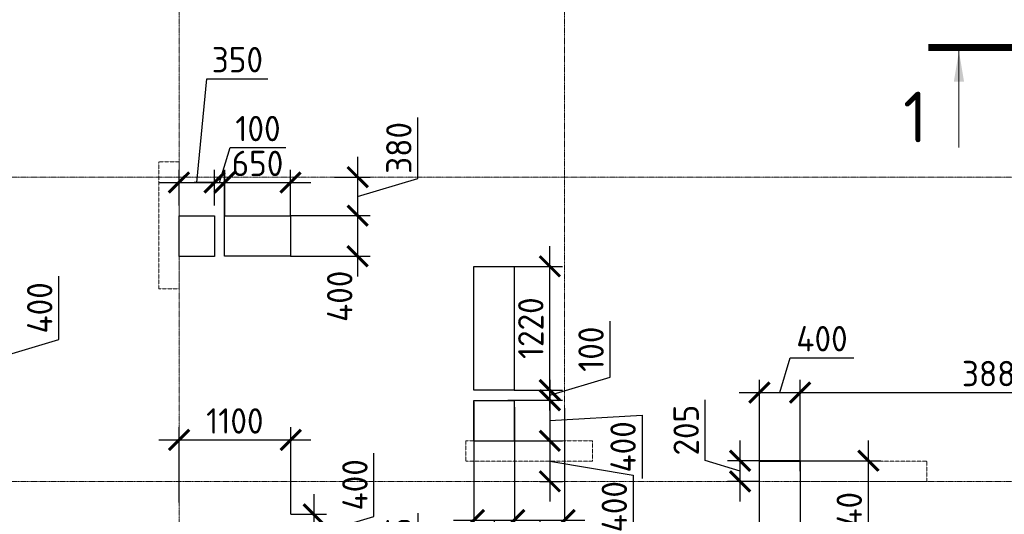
# Model space of a CAD drawing. Header units: millimetres. Extents: x -42044588 to 856694, y -806701 to 941911.
# Tile 40 of 256: x -160688 to -150986, y -421296 to -416418. Entities that reach past the tile are written whole.
import ezdxf

# ---------------------------------------------------------------- set-up
doc = ezdxf.new("R2010")
doc.units = ezdxf.units.MM
for name, pattern in [('______5', [1100, 800, -100, 100, -100]), ('DASHED', [7, 5, -2, 0]), ('осевая', [50.8, 31.75, -6.35, 6.35, -6.35])]:
    doc.linetypes.add(name, pattern=pattern)
doc.layers.add('Колонна_ бетон', color=7, linetype='Continuous', lineweight=50, true_color=0xb4b496)
for name, color, linetype, lineweight in [('Оси', 40, '______5', 18), ('Перекрытие ж_бетон', 1, 'Continuous', 30), ('РАЗМЕРЫ', 1, 'Continuous', 9), ('Узлы', 7, 'Continuous', 0)]:
    doc.layers.add(name, color=color, linetype=linetype, lineweight=lineweight)
doc.styles.add('GOST-2.304_Type-B', font='GOST_Common.ttf')
doc.dimstyles.new('СПДС', dxfattribs={"dimscale": 100, "dimtxt": 2.5, "dimasz": 2, "dimexe": 1.25, "dimexo": 0, "dimtad": 1, "dimdec": 0, "dimrnd": 5, "dimtxsty": 'GOST-2.304_Type-B', "dimblk": 'ARCHTICK', "dimcen": 2.5, "dimdle": 2, "dimclrd": 1, "dimclre": 1, "dimclrt": 1, "dimadec": 0, "dimazin": 2, "dimtfac": 0.75, "dimtdec": 0, "dimtmove": 1, "dimatfit": 3, "dimfxl": 0, "dimtolj": 1, "dimarcsym": 0})

# ---------------------------------------------------------------- blocks, each defined once
blk = doc.blocks.new('подложка стн 1-го этажа')
at = {"layer": 'Колонна_ бетон', "color": 252, "linetype": 'DASHED', "lineweight": 0, "ltscale": 0.5, "true_color": 0x939598, "transparency": 33554687}
for p, q in [((44643.8, 23161.8, -200), (44643.8, 23161.8, -200)), ((44643.8, 23161.8, -200), (44843.8, 23161.8, -200)), ((44643.8, 23161.8, -200), (44643.8, 21911.8, -200)), ((44843.8, 23161.8, -200), (44843.8, 23161.8, -200)), ((44843.8, 21911.8, -200), (44843.8, 23161.8, -200)), ((44843.8, 21911.8, -200), (44643.8, 21911.8, -200)), ((44643.8, 21911.8, -200), (44643.8, 21911.8, -200)), ((44843.8, 21911.8, -200), (44843.8, 21911.8, -200)), ((47668.8, 20411.8, -200), (47668.8, 20211.8, -200)), ((48918.8, 20411.8, -200), (47668.8, 20411.8, -200)), ((47668.8, 20411.8, -200), (47668.8, 20411.8, -200)), ((48918.8, 20411.8, -200), (48918.8, 20411.8, -200)), ((48918.8, 20211.8, -200), (48918.8, 20411.8, -200)), ((47668.8, 20211.8, -200), (47668.8, 20211.8, -200)), ((48918.8, 20211.8, -200), (47668.8, 20211.8, -200)), ((48918.8, 20211.8, -200), (48918.8, 20211.8, -200)), ((50963.8, 20211.8, -200), (50963.8, 20011.8, -200)), ((50963.8, 20211.8, -200), (50963.8, 20211.8, -200)), ((52213.8, 20211.8, -200), (50963.8, 20211.8, -200)), ((52213.8, 20211.8, -200), (52213.8, 20011.8, -200)), ((52213.8, 20211.8, -200), (52213.8, 20211.8, -200)), ((50963.8, 20011.8, -200), (50963.8, 20011.8, -200)), ((50963.8, 20011.8, -200), (52213.8, 20011.8, -200)), ((52213.8, 20011.8, -200), (52213.8, 20011.8, -200))]:
    blk.add_line(p, q, dxfattribs=at)
blk = doc.blocks.new('_ArchTick')
at = {"color": 0, "linetype": 'ByBlock', "const_width": 0.15}
blk.add_lwpolyline([(-0.5, -0.5), (0.5, 0.5)], dxfattribs=at)
blk = doc.blocks.new('*D4027')
at = {"layer": 'DEFPOINTS', "color": 0, "transparency": 16777216}
for p in [(-156213, -420185.8, 4500), (-155813.4, -420238), (-155813.4, -421352.4)]:
    blk.add_point(p, dxfattribs=at)
at = {"layer": 'РАЗМЕРЫ', "color": 1, "lineweight": -2, "transparency": 16777216}
for p, q in [((-156213, -420185.8), (-156213, -421477.4)), ((-155813.4, -420238), (-155813.4, -421477.4)), ((-156413, -421352.4), (-155613.4, -421352.4)), ((-156013.2, -421352.4), (-156012.9, -421828.1)), ((-156012.9, -421828.1), (-156637.9, -421828.1))]:
    blk.add_line(p, q, dxfattribs=at)
at = {"layer": 'РАЗМЕРЫ', "color": 1, "lineweight": -2, "transparency": 16777216, "xscale": 200, "yscale": 200, "zscale": 200, "rotation": 180}
blk.add_blockref('_ArchTick', (-156213, -421352.4), dxfattribs=at)
at = {"layer": 'РАЗМЕРЫ', "color": 1, "lineweight": -2, "transparency": 16777216, "xscale": 200, "yscale": 200, "zscale": 200}
blk.add_blockref('_ArchTick', (-155813.4, -421352.4), dxfattribs=at)
at = {"layer": 'РАЗМЕРЫ', "color": 1, "lineweight": 0, "transparency": 16777216, "insert": (-156325.4, -421640.6), "char_height": 250, "attachment_point": 5, "style": 'GOST-2.304_Type-B'}
blk.add_mtext('\\A1;400', dxfattribs=at)
blk = doc.blocks.new('*D4028')
at = {"layer": 'DEFPOINTS', "color": 0, "transparency": 16777216}
for p in [(-155878.5, -420170.6, 4500), (-155815.4, -420570.7), (-155464, -420570.7)]:
    blk.add_point(p, dxfattribs=at)
at = {"layer": 'РАЗМЕРЫ', "color": 1, "lineweight": -2, "transparency": 16777216}
for p, q in [((-155464, -419970.6), (-155464, -420770.7)), ((-155878.5, -420170.6), (-155339, -420170.6)), ((-155464, -420370.6), (-154554.8, -420318.2)), ((-154554.8, -420318.2), (-154554.8, -420943.2)), ((-155815.4, -420570.7), (-155339, -420570.7))]:
    blk.add_line(p, q, dxfattribs=at)
at = {"layer": 'РАЗМЕРЫ', "color": 1, "lineweight": -2, "transparency": 16777216, "xscale": 200, "yscale": 200, "zscale": 200}
for p, rotation in [((-155464, -420170.6), 90), ((-155464, -420570.7), 270)]:
    blk.add_blockref('_ArchTick', p, dxfattribs=dict(at, rotation=rotation))
at = {"layer": 'РАЗМЕРЫ', "color": 1, "lineweight": 0, "transparency": 16777216, "insert": (-154742.3, -420630.7), "char_height": 250, "attachment_point": 5, "rotation": 90, "style": 'GOST-2.304_Type-B'}
blk.add_mtext('\\A1;400', dxfattribs=at)
blk = doc.blocks.new('*D4029')
at = {"layer": 'DEFPOINTS', "color": 0, "transparency": 16777216}
for p in [(-158768.3, -418023.1), (-159118, -418250.7), (-158768.3, -418250.7)]:
    blk.add_point(p, dxfattribs=at)
at = {"layer": 'РАЗМЕРЫ', "color": 1, "lineweight": -2, "transparency": 16777216}
for p, q in [((-158943.2, -418023.1), (-158842.9, -417000)), ((-158842.9, -417000), (-158242.9, -417000)), ((-159118, -418250.7), (-159118, -417898.1)), ((-158768.3, -418250.7), (-158768.3, -417898.1)), ((-159318, -418023.1), (-158568.3, -418023.1))]:
    blk.add_line(p, q, dxfattribs=at)
at = {"layer": 'РАЗМЕРЫ', "color": 1, "lineweight": -2, "transparency": 16777216, "xscale": 200, "yscale": 200, "zscale": 200, "rotation": 180}
blk.add_blockref('_ArchTick', (-159118, -418023.1), dxfattribs=at)
at = {"layer": 'РАЗМЕРЫ', "color": 1, "lineweight": -2, "transparency": 16777216, "xscale": 200, "yscale": 200, "zscale": 200}
blk.add_blockref('_ArchTick', (-158768.3, -418023.1), dxfattribs=at)
at = {"layer": 'РАЗМЕРЫ', "color": 1, "lineweight": 0, "transparency": 16777216, "insert": (-158542.9, -416812.5), "char_height": 250, "attachment_point": 5, "style": 'GOST-2.304_Type-B'}
blk.add_mtext('\\A1;350', dxfattribs=at)
blk = doc.blocks.new('*D4031')
at = {"layer": 'DEFPOINTS', "color": 0, "transparency": 16777216}
for p in [(-162188.3, -419550.7), (-160897, -419550.7), (-162188.3, -419950.7)]:
    blk.add_point(p, dxfattribs=at)
at = {"layer": 'РАЗМЕРЫ', "color": 1, "lineweight": -2, "transparency": 16777216}
for p, q in [((-160303.3, -419572.6), (-160303.3, -418947.6)), ((-160897, -420150.7), (-160897, -419350.7)), ((-162188.3, -419550.7), (-160772, -419550.7)), ((-160897, -419750.7), (-160303.3, -419572.6)), ((-162188.3, -419950.7), (-160772, -419950.7))]:
    blk.add_line(p, q, dxfattribs=at)
at = {"layer": 'РАЗМЕРЫ', "color": 1, "lineweight": -2, "transparency": 16777216, "xscale": 200, "yscale": 200, "zscale": 200}
for p, rotation in [((-160897, -419550.7), 90), ((-160897, -419950.7), 270)]:
    blk.add_blockref('_ArchTick', p, dxfattribs=dict(at, rotation=rotation))
at = {"layer": 'РАЗМЕРЫ', "color": 1, "lineweight": 0, "transparency": 16777216, "insert": (-160490.8, -419260.1), "char_height": 250, "attachment_point": 5, "rotation": 90, "style": 'GOST-2.304_Type-B'}
blk.add_mtext('\\A1;400', dxfattribs=at)
blk = doc.blocks.new('*D4055')
at = {"layer": 'DEFPOINTS', "color": 0, "transparency": 16777216}
for p in [(-155815.4, -420570.7), (-155564.3, -420970.7), (-155464, -420970.7)]:
    blk.add_point(p, dxfattribs=at)
at = {"layer": 'РАЗМЕРЫ', "color": 1, "lineweight": -2, "transparency": 16777216}
for p, q in [((-155464, -420370.7), (-155464, -421170.7)), ((-155815.4, -420570.7), (-155339, -420570.7)), ((-155464, -420770.7), (-154641.4, -420908.2)), ((-155564.3, -420970.7), (-155339, -420970.7)), ((-154641.4, -420908.2), (-154641.4, -421533.2))]:
    blk.add_line(p, q, dxfattribs=at)
at = {"layer": 'РАЗМЕРЫ', "color": 1, "lineweight": -2, "transparency": 16777216, "xscale": 200, "yscale": 200, "zscale": 200}
for p, rotation in [((-155464, -420570.7), 90), ((-155464, -420970.7), 270)]:
    blk.add_blockref('_ArchTick', p, dxfattribs=dict(at, rotation=rotation))
at = {"layer": 'РАЗМЕРЫ', "color": 1, "lineweight": 0, "transparency": 16777216, "insert": (-154828.9, -421220.7), "char_height": 250, "attachment_point": 5, "rotation": 90, "style": 'GOST-2.304_Type-B'}
blk.add_mtext('\\A1;400', dxfattribs=at)
blk = doc.blocks.new('*D4173')
at = {"layer": 'DEFPOINTS', "color": 0, "transparency": 16777216}
for p in [(-155813.4, -420238), (-155318, -420250.7), (-155318, -421352.4)]:
    blk.add_point(p, dxfattribs=at)
at = {"layer": 'РАЗМЕРЫ', "color": 1, "lineweight": -2, "transparency": 16777216}
for p, q in [((-155813.4, -420238), (-155813.4, -421477.4)), ((-155318, -420250.7), (-155318, -421477.4)), ((-156013.4, -421352.4), (-155118, -421352.4)), ((-155565.7, -421352.4), (-155387.6, -421946.1)), ((-155387.6, -421946.1), (-154762.6, -421946.1))]:
    blk.add_line(p, q, dxfattribs=at)
at = {"layer": 'РАЗМЕРЫ', "color": 1, "lineweight": -2, "transparency": 16777216, "xscale": 200, "yscale": 200, "zscale": 200, "rotation": 180}
blk.add_blockref('_ArchTick', (-155813.4, -421352.4), dxfattribs=at)
at = {"layer": 'РАЗМЕРЫ', "color": 1, "lineweight": -2, "transparency": 16777216, "xscale": 200, "yscale": 200, "zscale": 200}
blk.add_blockref('_ArchTick', (-155318, -421352.4), dxfattribs=at)
at = {"layer": 'РАЗМЕРЫ', "color": 1, "lineweight": 0, "transparency": 16777216, "insert": (-155075.1, -421758.6), "char_height": 250, "attachment_point": 5, "style": 'GOST-2.304_Type-B'}
blk.add_mtext('\\A1;495', dxfattribs=at)
blk = doc.blocks.new('*D4106')
at = {"layer": 'DEFPOINTS', "color": 0, "transparency": 16777216}
for p in [(-158668.1, -418023.1), (-158768.3, -418250.7), (-158668.1, -418350.7)]:
    blk.add_point(p, dxfattribs=at)
at = {"layer": 'РАЗМЕРЫ', "color": 1, "lineweight": -2, "transparency": 16777216}
for p, q in [((-158718.2, -418023.1), (-158615.1, -417679.3)), ((-158615.1, -417679.3), (-158065.1, -417679.3)), ((-158768.3, -418250.7), (-158768.3, -417898.1)), ((-158668.1, -418350.7), (-158668.1, -417898.1)), ((-158768.3, -418023.1), (-158968.3, -418023.1)), ((-158768.3, -418023.1), (-158668.1, -418023.1)), ((-158768.3, -418023.1), (-158668.1, -418023.1)), ((-158668.1, -418023.1), (-158468.1, -418023.1))]:
    blk.add_line(p, q, dxfattribs=at)
at = {"layer": 'РАЗМЕРЫ', "color": 1, "lineweight": -2, "transparency": 16777216, "xscale": 200, "yscale": 200, "zscale": 200}
blk.add_blockref('_ArchTick', (-158768.3, -418023.1), dxfattribs=at)
at = {"layer": 'РАЗМЕРЫ', "color": 1, "lineweight": -2, "transparency": 16777216, "xscale": 200, "yscale": 200, "zscale": 200, "rotation": 180}
blk.add_blockref('_ArchTick', (-158668.1, -418023.1), dxfattribs=at)
at = {"layer": 'РАЗМЕРЫ', "color": 1, "lineweight": 0, "transparency": 16777216, "insert": (-158340.1, -417491.8), "char_height": 250, "attachment_point": 5, "style": 'GOST-2.304_Type-B'}
blk.add_mtext('\\A1;100', dxfattribs=at)
blk = doc.blocks.new('*D4107')
at = {"layer": 'DEFPOINTS', "color": 0, "transparency": 16777216}
for p in [(-158020.1, -418023.1), (-158670.1, -418350.7), (-158020.1, -418350.7)]:
    blk.add_point(p, dxfattribs=at)
at = {"layer": 'РАЗМЕРЫ', "color": 1, "lineweight": -2, "transparency": 16777216}
for p, q in [((-158670.1, -418350.7), (-158670.1, -417898.1)), ((-158020.1, -418350.7), (-158020.1, -417898.1)), ((-158870.1, -418023.1), (-157820.1, -418023.1))]:
    blk.add_line(p, q, dxfattribs=at)
at = {"layer": 'РАЗМЕРЫ', "color": 1, "lineweight": -2, "transparency": 16777216, "xscale": 200, "yscale": 200, "zscale": 200, "rotation": 180}
blk.add_blockref('_ArchTick', (-158670.1, -418023.1), dxfattribs=at)
at = {"layer": 'РАЗМЕРЫ', "color": 1, "lineweight": -2, "transparency": 16777216, "xscale": 200, "yscale": 200, "zscale": 200}
blk.add_blockref('_ArchTick', (-158020.1, -418023.1), dxfattribs=at)
at = {"layer": 'РАЗМЕРЫ', "color": 1, "lineweight": 0, "transparency": 16777216, "insert": (-158345.1, -417835.6), "char_height": 250, "attachment_point": 5, "style": 'GOST-2.304_Type-B'}
blk.add_mtext('\\A1;650', dxfattribs=at)
blk = doc.blocks.new('*D4189')
at = {"layer": 'DEFPOINTS', "color": 0, "transparency": 16777216}
for p in [(-157585.2, -417970.7), (-158020.1, -418350.7), (-157358, -418350.7)]:
    blk.add_point(p, dxfattribs=at)
at = {"layer": 'РАЗМЕРЫ', "color": 1, "lineweight": -2, "transparency": 16777216}
for p, q in [((-156764.3, -417982.6), (-156764.3, -417382.6)), ((-157358, -417770.7), (-157358, -418550.7)), ((-157585.2, -417970.7), (-157233, -417970.7)), ((-157358, -418160.7), (-156764.3, -417982.6)), ((-158020.1, -418350.7), (-157233, -418350.7))]:
    blk.add_line(p, q, dxfattribs=at)
at = {"layer": 'РАЗМЕРЫ', "color": 1, "lineweight": -2, "transparency": 16777216, "xscale": 200, "yscale": 200, "zscale": 200}
for p, rotation in [((-157358, -417970.7), 90), ((-157358, -418350.7), 270)]:
    blk.add_blockref('_ArchTick', p, dxfattribs=dict(at, rotation=rotation))
at = {"layer": 'РАЗМЕРЫ', "color": 1, "lineweight": 0, "transparency": 16777216, "insert": (-156951.8, -417682.6), "char_height": 250, "attachment_point": 5, "rotation": 90, "style": 'GOST-2.304_Type-B'}
blk.add_mtext('\\A1;380', dxfattribs=at)
blk = doc.blocks.new('*D4108')
at = {"layer": 'DEFPOINTS', "color": 0, "transparency": 16777216}
for p in [(-157785.3, -418350.7), (-158020.1, -418750.7), (-157358, -418750.7)]:
    blk.add_point(p, dxfattribs=at)
at = {"layer": 'РАЗМЕРЫ', "color": 1, "lineweight": -2, "transparency": 16777216}
for p, q in [((-157358, -418150.7), (-157358, -418950.7)), ((-157785.3, -418350.7), (-157233, -418350.7)), ((-158020.1, -418750.7), (-157233, -418750.7))]:
    blk.add_line(p, q, dxfattribs=at)
at = {"layer": 'РАЗМЕРЫ', "color": 1, "lineweight": -2, "transparency": 16777216, "xscale": 200, "yscale": 200, "zscale": 200}
for p, rotation in [((-157358, -418350.7), 90), ((-157358, -418750.7), 270)]:
    blk.add_blockref('_ArchTick', p, dxfattribs=dict(at, rotation=rotation))
at = {"layer": 'РАЗМЕРЫ', "color": 1, "lineweight": 0, "transparency": 16777216, "insert": (-157534.7, -419146.1), "char_height": 250, "attachment_point": 5, "rotation": 90, "style": 'GOST-2.304_Type-B'}
blk.add_mtext('\\A1;400', dxfattribs=at)
blk = doc.blocks.new('*D4109')
at = {"layer": 'DEFPOINTS', "color": 0, "transparency": 16777216}
for p in [(-155814.2, -420070.6), (-155464, -420070.6), (-155878.5, -420170.6, 4500)]:
    blk.add_point(p, dxfattribs=at)
at = {"layer": 'РАЗМЕРЫ', "color": 1, "lineweight": -2, "transparency": 16777216}
for p, q in [((-154870.3, -419942.5), (-154870.3, -419392.5)), ((-155464, -420070.6), (-155464, -419870.6)), ((-155464, -420120.6), (-154870.3, -419942.5)), ((-155814.2, -420070.6), (-155339, -420070.6)), ((-155464, -420170.6), (-155464, -420070.6)), ((-155464, -420170.6), (-155464, -420070.6)), ((-155878.5, -420170.6), (-155339, -420170.6)), ((-155464, -420170.6), (-155464, -420370.6))]:
    blk.add_line(p, q, dxfattribs=at)
at = {"layer": 'РАЗМЕРЫ', "color": 1, "lineweight": -2, "transparency": 16777216, "xscale": 200, "yscale": 200, "zscale": 200}
for p, rotation in [((-155464, -420070.6), 270), ((-155464, -420170.6), 90)]:
    blk.add_blockref('_ArchTick', p, dxfattribs=dict(at, rotation=rotation))
at = {"layer": 'РАЗМЕРЫ', "color": 1, "lineweight": 0, "transparency": 16777216, "insert": (-155057.8, -419667.5), "char_height": 250, "attachment_point": 5, "rotation": 90, "style": 'GOST-2.304_Type-B'}
blk.add_mtext('\\A1;100', dxfattribs=at)
blk = doc.blocks.new('*D4110')
at = {"layer": 'DEFPOINTS', "color": 0, "transparency": 16777216}
for p in [(-155814.2, -418850.6), (-155464, -418850.6), (-155814.2, -420070.6)]:
    blk.add_point(p, dxfattribs=at)
at = {"layer": 'РАЗМЕРЫ', "color": 1, "lineweight": -2, "transparency": 16777216}
for p, q in [((-155464, -420270.6), (-155464, -418650.6)), ((-155814.2, -418850.6), (-155339, -418850.6)), ((-155814.2, -420070.6), (-155339, -420070.6))]:
    blk.add_line(p, q, dxfattribs=at)
at = {"layer": 'РАЗМЕРЫ', "color": 1, "lineweight": -2, "transparency": 16777216, "xscale": 200, "yscale": 200, "zscale": 200}
for p, rotation in [((-155464, -418850.6), 90), ((-155464, -420070.6), 270)]:
    blk.add_blockref('_ArchTick', p, dxfattribs=dict(at, rotation=rotation))
at = {"layer": 'РАЗМЕРЫ', "color": 1, "lineweight": 0, "transparency": 16777216, "insert": (-155651.5, -419460.6), "char_height": 250, "attachment_point": 5, "rotation": 90, "style": 'GOST-2.304_Type-B'}
blk.add_mtext('\\A1;1220', dxfattribs=at)
blk = doc.blocks.new('*D4194')
at = {"layer": 'DEFPOINTS', "color": 0, "transparency": 16777216}
for p in [(-158017.8, -420562.7), (-159118, -421180.3), (-158017.8, -421295.7)]:
    blk.add_point(p, dxfattribs=at)
at = {"layer": 'РАЗМЕРЫ', "color": 1, "lineweight": -2, "transparency": 16777216}
for p, q in [((-159118, -421180.3), (-159118, -420437.7)), ((-158017.8, -421295.7), (-158017.8, -420437.7)), ((-159318, -420562.7), (-157817.8, -420562.7))]:
    blk.add_line(p, q, dxfattribs=at)
at = {"layer": 'РАЗМЕРЫ', "color": 1, "lineweight": -2, "transparency": 16777216, "xscale": 200, "yscale": 200, "zscale": 200, "rotation": 180}
blk.add_blockref('_ArchTick', (-159118, -420562.7), dxfattribs=at)
at = {"layer": 'РАЗМЕРЫ', "color": 1, "lineweight": -2, "transparency": 16777216, "xscale": 200, "yscale": 200, "zscale": 200}
blk.add_blockref('_ArchTick', (-158017.8, -420562.7), dxfattribs=at)
at = {"layer": 'РАЗМЕРЫ', "color": 1, "lineweight": 0, "transparency": 16777216, "insert": (-158567.9, -420375.2), "char_height": 250, "attachment_point": 5, "style": 'GOST-2.304_Type-B'}
blk.add_mtext('\\A1;1100', dxfattribs=at)
blk = doc.blocks.new('*D4134')
at = {"layer": 'DEFPOINTS', "color": 0, "transparency": 16777216}
for p in [(-158017.8, -421295.7), (-158062.6, -421695.7), (-157791.2, -421695.7)]:
    blk.add_point(p, dxfattribs=at)
at = {"layer": 'РАЗМЕРЫ', "color": 1, "lineweight": -2, "transparency": 16777216}
for p, q in [((-157197.4, -421317.6), (-157197.4, -420692.6)), ((-157791.2, -421095.7), (-157791.2, -421895.7)), ((-158017.8, -421295.7), (-157666.2, -421295.7)), ((-157791.2, -421495.7), (-157197.4, -421317.6)), ((-158062.6, -421695.7), (-157666.2, -421695.7))]:
    blk.add_line(p, q, dxfattribs=at)
at = {"layer": 'РАЗМЕРЫ', "color": 1, "lineweight": -2, "transparency": 16777216, "xscale": 200, "yscale": 200, "zscale": 200}
for p, rotation in [((-157791.2, -421295.7), 90), ((-157791.2, -421695.7), 270)]:
    blk.add_blockref('_ArchTick', p, dxfattribs=dict(at, rotation=rotation))
at = {"layer": 'РАЗМЕРЫ', "color": 1, "lineweight": 0, "transparency": 16777216, "insert": (-157384.9, -421005.1), "char_height": 250, "attachment_point": 5, "rotation": 90, "style": 'GOST-2.304_Type-B'}
blk.add_mtext('\\A1;400', dxfattribs=at)
blk = doc.blocks.new('*D4135')
at = {"layer": 'DEFPOINTS', "color": 0, "transparency": 16777216}
for p in [(-157919.8, -421695.7), (-158117.7, -421870.7), (-157791.2, -421870.7)]:
    blk.add_point(p, dxfattribs=at)
at = {"layer": 'РАЗМЕРЫ', "color": 1, "lineweight": -2, "transparency": 16777216}
for p, q in [((-156761.5, -421833.1), (-156761.5, -421283.1)), ((-157791.2, -421495.7), (-157791.2, -422070.7)), ((-157919.8, -421695.7), (-157666.2, -421695.7)), ((-157791.2, -421783.2), (-156761.5, -421833.1)), ((-158117.7, -421870.7), (-157666.2, -421870.7))]:
    blk.add_line(p, q, dxfattribs=at)
at = {"layer": 'РАЗМЕРЫ', "color": 1, "lineweight": -2, "transparency": 16777216, "xscale": 200, "yscale": 200, "zscale": 200}
for p, rotation in [((-157791.2, -421695.7), 90), ((-157791.2, -421870.7), 270)]:
    blk.add_blockref('_ArchTick', p, dxfattribs=dict(at, rotation=rotation))
at = {"layer": 'РАЗМЕРЫ', "color": 1, "lineweight": 0, "transparency": 16777216, "insert": (-156949, -421558.1), "char_height": 250, "attachment_point": 5, "rotation": 90, "style": 'GOST-2.304_Type-B'}
blk.add_mtext('\\A1;175', dxfattribs=at)
blk = doc.blocks.new('*D4148')
at = {"layer": 'DEFPOINTS', "color": 0, "transparency": 16777216}
for p in [(-152998.2, -420095.5), (-152998.2, -420870.7, 360), (-153398, -420893.8, 360)]:
    blk.add_point(p, dxfattribs=at)
at = {"layer": 'РАЗМЕРЫ', "color": 1, "lineweight": -2, "transparency": 16777216}
for p, q in [((-153198.1, -420095.5), (-153095, -419751.7)), ((-153095, -419751.7), (-152470, -419751.7)), ((-153398, -420893.8), (-153398, -419970.5)), ((-152998.2, -420870.7), (-152998.2, -419970.5)), ((-153598, -420095.5), (-152798.2, -420095.5))]:
    blk.add_line(p, q, dxfattribs=at)
at = {"layer": 'РАЗМЕРЫ', "color": 1, "lineweight": -2, "transparency": 16777216, "xscale": 200, "yscale": 200, "zscale": 200, "rotation": 180}
blk.add_blockref('_ArchTick', (-153398, -420095.5), dxfattribs=at)
at = {"layer": 'РАЗМЕРЫ', "color": 1, "lineweight": -2, "transparency": 16777216, "xscale": 200, "yscale": 200, "zscale": 200}
blk.add_blockref('_ArchTick', (-152998.2, -420095.5), dxfattribs=at)
at = {"layer": 'РАЗМЕРЫ', "color": 1, "lineweight": 0, "transparency": 16777216, "insert": (-152782.5, -419564.2), "char_height": 250, "attachment_point": 5, "style": 'GOST-2.304_Type-B'}
blk.add_mtext('\\A1;400', dxfattribs=at)
blk = doc.blocks.new('*D4201')
at = {"layer": 'DEFPOINTS', "color": 0, "transparency": 16777216}
for p in [(-149118, -420095.5), (-149118, -420281.5), (-152998.2, -420870.7, 360)]:
    blk.add_point(p, dxfattribs=at)
at = {"layer": 'РАЗМЕРЫ', "color": 1, "lineweight": -2, "transparency": 16777216}
for p, q in [((-152998.2, -420870.7), (-152998.2, -419970.5)), ((-149118, -420281.5), (-149118, -419970.5)), ((-153198.2, -420095.5), (-148918, -420095.5))]:
    blk.add_line(p, q, dxfattribs=at)
at = {"layer": 'РАЗМЕРЫ', "color": 1, "lineweight": -2, "transparency": 16777216, "xscale": 200, "yscale": 200, "zscale": 200, "rotation": 180}
blk.add_blockref('_ArchTick', (-152998.2, -420095.5), dxfattribs=at)
at = {"layer": 'РАЗМЕРЫ', "color": 1, "lineweight": -2, "transparency": 16777216, "xscale": 200, "yscale": 200, "zscale": 200}
blk.add_blockref('_ArchTick', (-149118, -420095.5), dxfattribs=at)
at = {"layer": 'РАЗМЕРЫ', "color": 1, "lineweight": 0, "transparency": 16777216, "insert": (-151058.1, -419908), "char_height": 250, "attachment_point": 5, "style": 'GOST-2.304_Type-B'}
blk.add_mtext('\\A1;3880', dxfattribs=at)
blk = doc.blocks.new('*D3986')
at = {"layer": 'DEFPOINTS', "color": 0, "transparency": 16777216}
for p in [(-152997.8, -420767.5), (-152997.8, -422007.5), (-152325.9, -422007.5)]:
    blk.add_point(p, dxfattribs=at)
at = {"layer": 'РАЗМЕРЫ', "color": 1, "lineweight": -2, "transparency": 16777216}
for p, q in [((-152325.9, -420567.5), (-152325.9, -422207.5)), ((-152997.8, -420767.5), (-152200.9, -420767.5)), ((-152997.8, -422007.5), (-152200.9, -422007.5))]:
    blk.add_line(p, q, dxfattribs=at)
at = {"layer": 'РАЗМЕРЫ', "color": 1, "lineweight": -2, "transparency": 16777216, "xscale": 200, "yscale": 200, "zscale": 200}
for p, rotation in [((-152325.9, -420767.5), 90), ((-152325.9, -422007.5), 270)]:
    blk.add_blockref('_ArchTick', p, dxfattribs=dict(at, rotation=rotation))
at = {"layer": 'РАЗМЕРЫ', "color": 1, "lineweight": 0, "transparency": 16777216, "insert": (-152513.4, -421387.5), "char_height": 250, "attachment_point": 5, "rotation": 90, "style": 'GOST-2.304_Type-B'}
blk.add_mtext('\\A1;1240', dxfattribs=at)
blk = doc.blocks.new('*D3987')
at = {"layer": 'DEFPOINTS', "color": 0, "transparency": 16777216}
for p in [(-153589.5, -420767.5), (-152997.8, -420767.5), (-153397.8, -420970.7)]:
    blk.add_point(p, dxfattribs=at)
at = {"layer": 'РАЗМЕРЫ', "color": 1, "lineweight": -2, "transparency": 16777216}
for p, q in [((-153933.3, -420766), (-153933.3, -420166)), ((-153589.5, -421170.7), (-153589.5, -420567.5)), ((-153589.5, -420869.1), (-153933.3, -420766)), ((-152997.8, -420767.5), (-153714.5, -420767.5)), ((-153397.8, -420970.7), (-153714.5, -420970.7))]:
    blk.add_line(p, q, dxfattribs=at)
at = {"layer": 'РАЗМЕРЫ', "color": 1, "lineweight": -2, "transparency": 16777216, "xscale": 200, "yscale": 200, "zscale": 200}
for p, rotation in [((-153589.5, -420767.5), 90), ((-153589.5, -420970.7), 270)]:
    blk.add_blockref('_ArchTick', p, dxfattribs=dict(at, rotation=rotation))
at = {"layer": 'РАЗМЕРЫ', "color": 1, "lineweight": 0, "transparency": 16777216, "insert": (-154120.8, -420466), "char_height": 250, "attachment_point": 5, "rotation": 90, "style": 'GOST-2.304_Type-B'}
blk.add_mtext('\\A1;205', dxfattribs=at)
blk = doc.blocks.new('оси блок 2')
at = {"layer": 'Оси', "color": 16, "linetype": 'осевая', "lineweight": 0, "ltscale": 0.25, "transparency": 33554687}
for p, q in [((-48904.7, -322543), (-48904.7, -347914.1)), ((-45104.7, -322543), (-45104.7, -347914.1)), ((-89822.3, -329401.3), (-37238.5, -329401.3)), ((-89822.3, -332401.3), (-37238.5, -332401.3))]:
    blk.add_line(p, q, dxfattribs=at)
blk = doc.blocks.new('блочина')
at = {"layer": 'Перекрытие ж_бетон', "color": 4}
for points in [[(140762.6, 63797.6), (140762.6, 63397.6), (140412.8, 63397.6), (140412.8, 63797.6)], [(140860.8, 63399.6), (140860.8, 63799.6), (141510.8, 63799.6), (141510.8, 63399.6)], [(143316.6, 63299.7), (143716.6, 63299.7), (143716.6, 62079.7), (143316.6, 62079.7)], [(146133, 61377.8), (146533, 61377.8), (146533, 60137.8), (146133, 60137.8)]]:
    blk.add_lwpolyline(points, close=True, dxfattribs=at)
at = {"layer": 'Перекрытие ж_бетон', "color": 4, "elevation": 4500}
blk.add_lwpolyline([(143317.8, 61977.7), (143716.4, 61977.7), (143716.4, 61577.6), (143317.8, 61577.6)], close=True, dxfattribs=at)

msp = doc.modelspace()

# ---------------------------------------------------------------- linework, layer by layer
at = {"layer": 'Узлы', "color": 1, "linetype": 'Continuous', "lineweight": 0}
msp.add_line((-151432.924, -416728.03, 3100), (-151432.924, -417678.03, 3100), dxfattribs=at)
at = {"layer": 'Узлы', "color": 1, "linetype": 'Continuous', "lineweight": 0, "const_width": 70, "elevation": 3100}
msp.add_lwpolyline([(-151732.924, -416693.03), (-150732.924, -416693.03)], dxfattribs=at)
at = {"layer": 'Узлы', "color": 1, "linetype": 'Continuous', "lineweight": 0}
msp.add_solid([(-151432.924, -416728.03, 3100), (-151483.202, -417028.48, 3100), (-151382.646, -417028.48, 3100)], dxfattribs=at)

# ---------------------------------------------------------------- block references
for name, p in [('подложка стн 1-го этажа', (-203961.961, -440982.48, 560)), ('блочина', (-299531.072, -482150.833))]:
    msp.add_blockref(name, p)
at = {"layer": 'РАЗМЕРЫ'}
msp.add_blockref('оси блок 2', (-110213.32, -88569.364), dxfattribs=at)

# ---------------------------------------------------------------- texts
at = {"layer": 'Узлы', "color": 1, "linetype": 'Continuous', "lineweight": 0, "insert": (-151862.924, -417378.03, 3100), "char_height": 500, "attachment_point": 5, "style": 'GOST-2.304_Type-B'}
msp.add_mtext_dynamic_manual_height_columns('1', width=723.87981, gutter_width=25, heights=[0], dxfattribs=at)

# ---------------------------------------------------------------- dimensions: what is measured, and where the dimension line sits
at = {"layer": 'РАЗМЕРЫ', "lineweight": 0}
for base, p1, p2, picture, middle in [((-158768.297, -418023.07, 200), (-159118.037, -418250.686, 200), (-158768.297, -418250.686, 200), '*D4029', (-158780.412, -417000, 200)), ((-155813.429, -421352.388, 200), (-156213.036, -420185.797, 4700), (-155813.429, -420237.976, 200), '*D4027', (-156075.408, -421828.093, 200))]:
    dim = msp.add_linear_dim(base=base, p1=p1, p2=p2, dimstyle='СПДС', override={"dimrnd": 5}, dxfattribs=at)
    dim.commit()
    dim.dimension.update_dxf_attribs({"geometry": picture, "text_midpoint": middle, "dimtype": 160})
for base, p1, p2, picture, middle in [((-158668.096, -418023.07, 200), (-158768.297, -418250.686, 200), (-158668.096, -418350.686, 200), '*D4106', (-158552.571, -417491.82, 200)), ((-158020.096, -418023.07, 200), (-158670.096, -418350.686, 200), (-158020.096, -418350.686, 200), '*D4107', (-158345.096, -417835.57, 200)), ((-152998.178, -420095.451, 200), (-153398.021, -420893.82, 560), (-152998.178, -420870.686, 560), '*D4148', (-153032.475, -419564.201, 200)), ((-149118.038, -420095.451, 200), (-152998.178, -420870.686, 560), (-149118.038, -420281.537, 200), '*D4201', (-151058.108, -419907.951, 200)), ((-158017.833, -420562.669, 200), (-159118.038, -421180.294, 200), (-158017.833, -421295.686, 200), '*D4194', (-158567.936, -420375.169, 200)), ((-155318.038, -421352.388, 200), (-155813.429, -420237.976, 200), (-155318.038, -420250.719, 200), '*D4173', (-155325.108, -421758.638, 200))]:
    dim = msp.add_linear_dim(base=base, p1=p1, p2=p2, dimstyle='СПДС', override={"dimrnd": 5}, dxfattribs=at)
    dim.commit()
    dim.dimension.update_dxf_attribs({"geometry": picture, "text_midpoint": middle})
for base, p1, p2, picture, middle in [((-157358.034, -418350.686, 200), (-157585.181, -417970.686, 200), (-158020.096, -418350.686, 200), '*D4189', (-156951.784, -417920.061, 200)), ((-155464.046, -418850.598, 200), (-155814.225, -420070.598, 200), (-155814.225, -418850.598, 200), '*D4110', (-155651.546, -419460.598, 200)), ((-160897.03, -419550.686, 200), (-162188.35, -419950.691, 200), (-162188.35, -419550.686, 200), '*D4031', (-160490.78, -419510.064, 200)), ((-155464.046, -420070.598, 200), (-155878.497, -420170.598, 4700), (-155814.225, -420070.598, 200), '*D4109', (-155057.796, -419879.973, 200)), ((-153589.536, -420767.503, 200), (-153397.833, -420970.686, 200), (-152997.833, -420767.503, 200), '*D3987', (-154120.786, -420703.469, 200)), ((-152325.924, -422007.503, 200), (-152997.833, -420767.503, 200), (-152997.833, -422007.503, 200), '*D3986', (-152513.424, -421387.503, 200)), ((-157791.17, -421695.686, 200), (-158017.833, -421295.686, 200), (-158062.624, -421695.686, 200), '*D4134', (-157384.92, -421255.061, 200))]:
    dim = msp.add_linear_dim(base=base, p1=p1, p2=p2, angle=90, dimstyle='СПДС', override={"dimrnd": 5}, dxfattribs=at)
    dim.commit()
    dim.dimension.update_dxf_attribs({"geometry": picture, "text_midpoint": middle})
for base, p1, p2, picture, middle in [((-157358.034, -418750.686, 200), (-157785.287, -418350.686, 200), (-158020.096, -418750.686, 200), '*D4108', (-157347.217, -419146.078, 200)), ((-155464.046, -420570.686, 200), (-155878.497, -420170.598, 4700), (-155815.411, -420570.686, 200), '*D4028', (-154554.848, -420380.707, 200)), ((-155464.046, -420970.686, 200), (-155815.411, -420570.686, 200), (-155564.257, -420970.686, 200), '*D4055', (-154641.434, -420970.686, 200)), ((-157791.17, -421870.686, 200), (-157919.77, -421695.686, 200), (-158117.693, -421870.686, 200), '*D4135', (-156761.478, -421770.642, 200))]:
    dim = msp.add_linear_dim(base=base, p1=p1, p2=p2, angle=90, dimstyle='СПДС', override={"dimrnd": 5}, dxfattribs=at)
    dim.commit()
    dim.dimension.update_dxf_attribs({"geometry": picture, "text_midpoint": middle, "dimtype": 160})

doc.saveas('drawing.dxf')
